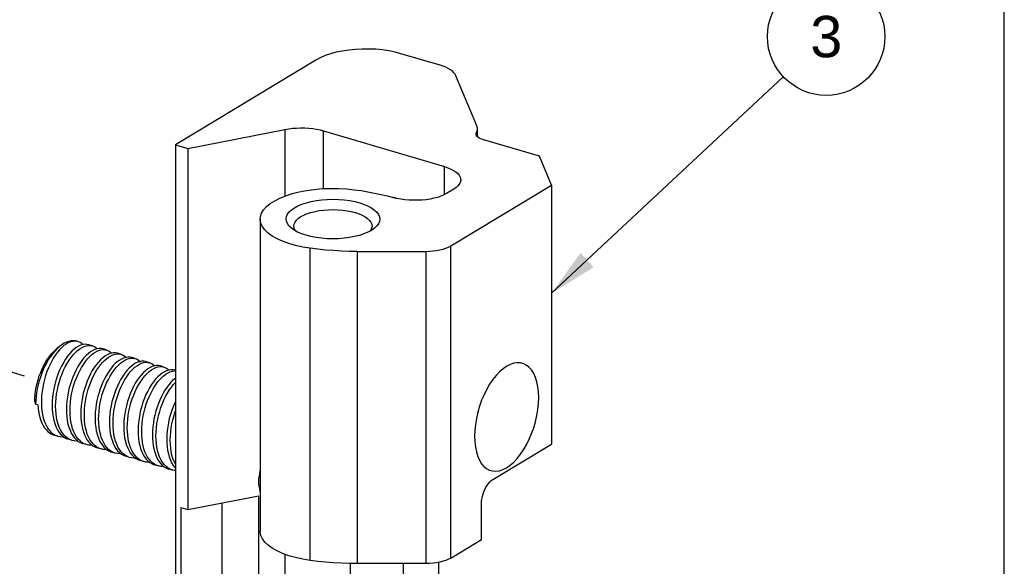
# Model space of a CAD drawing. Header units: inches. Extents: x 0 to 13.8, y 0 to 10.6.
# Tile 21 of 22: x 11.2 to 13.8, y 4 to 5.4. Entities that reach past the tile are written whole.
import ezdxf

# ---------------------------------------------------------------- set-up
doc = ezdxf.new("R2010")
doc.units = ezdxf.units.IN
doc.header["$LTSCALE"] = 0.75625
doc.header["$MEASUREMENT"] = 0
doc.linetypes.add('DASHED', pattern=[0.2, 0.1, -0.1])
doc.layers.get('0').update_dxf_attribs({"linetype": 'CONTINUOUS'})
doc.styles.get("Standard").update_dxf_attribs({"font": 'arial.ttf'})
doc.dimstyles.get("Standard").update_dxf_attribs({"dimtxt": 0.10625, "dimasz": 0.125, "dimexe": 0.09, "dimexo": 0.07, "dimgap": 0.09, "dimtad": 0, "dimtih": 1, "dimtoh": 1, "dimdec": 3, "dimzin": 4, "dimdsep": 46, "dimtxsty": 'Standard', "dimblk": '_FILLED', "dimblk1": '_FILLED', "dimblk2": '_FILLED', "dimcen": 0.09, "dimadec": 3, "dimazin": 1, "dimtp": 0.001, "dimtm": 0.001, "dimtfac": 1, "dimtdec": 3, "dimtofl": 0, "dimtmove": 0, "dimatfit": 3, "dimldrblk": '_FILLED', "dimfxl": 0, "dimtolj": 1, "dimtzin": 4, "dimarcsym": 0})

# ---------------------------------------------------------------- blocks, each defined once
blk = doc.blocks.new('_FILLED')
at = {"color": 0, "linetype": 'ByBlock'}
blk.add_solid([(0, 0), (-1, 0.2), (-1, -0.2)], dxfattribs=at)
blk = doc.blocks.new('BALLOON_BL2', base_point=(13.2919, 5.3574))
at = {"color": 2, "linetype": 'Continuous'}
blk.add_circle((13.2919, 5.3574), 0.1511, dxfattribs=at)
at = {"color": 2, "linetype": 'Continuous', "insert": (13.2096, 5.4106), "char_height": 0.10625, "width": 0.164707, "attachment_point": 1, "line_spacing_factor": 0.9}
blk.add_mtext(' 3 ', dxfattribs=at)

msp = doc.modelspace()

# ---------------------------------------------------------------- linework, layer by layer
at = {"color": 7, "linetype": 'Continuous'}
for p, q in [((13.75, 0), (13.75, 10.625)), ((11.9796, 5.2972), (11.6183, 5.0791)), ((12.2987, 5.2838), (12.1983, 5.3135)), ((12.3937, 5.1275), (12.3398, 5.2565)), ((11.6502, 5.0697), (11.8999, 5.1187)), ((11.8999, 5.1187), (11.8999, 4.9474)), ((12.3952, 5.0996), (12.3952, 5.1202)), ((11.9993, 5.115), (12.3102, 5.023)), ((11.9993, 4.9664), (11.9993, 5.115)), ((12.3925, 5.1028), (12.3925, 5.1104)), ((12.5547, 5.0497), (12.408, 5.0931)), ((11.6183, 5.0791), (11.6502, 5.0697)), ((11.6183, 5.0791), (11.6183, 2.2243)), ((11.6502, 5.0697), (11.6502, 4.1407)), ((12.5856, 4.9755), (12.5547, 5.0497)), ((12.3102, 4.9511), (12.3102, 5.023)), ((12.3343, 4.9653), (12.3153, 4.9539)), ((12.3267, 4.8193), (12.5856, 4.9755)), ((12.5856, 4.9755), (12.5856, 4.3094)), ((12.1882, 4.9412), (12.1788, 4.9437)), ((12.1789, 4.9437), (12.1882, 4.9409)), ((11.8363, 4.8881), (11.8363, 4.0851)), ((11.965, 4.01), (11.965, 4.813)), ((12.3267, 4.0163), (12.3267, 4.8193)), ((12.0858, 4.8049), (12.2621, 4.805)), ((12.0858, 4.8049), (12.0858, 4.0019)), ((12.2621, 4.805), (12.2621, 4.002)), ((11.3127, 4.5543), (11.3202, 4.5604)), ((11.3202, 4.5604), (11.3143, 4.5552)), ((11.3676, 4.573), (11.3638, 4.5738)), ((11.4045, 4.5621), (11.3953, 4.5648)), ((11.4414, 4.5512), (11.4321, 4.5539)), ((11.4782, 4.5403), (11.469, 4.543)), ((11.5151, 4.5294), (11.5058, 4.5321)), ((11.552, 4.5185), (11.5427, 4.5212)), ((11.5888, 4.5075), (11.5796, 4.5103)), ((11.6183, 4.4988), (11.6164, 4.4994)), ((11.2563, 4.4178), (11.2587, 4.4119)), ((11.2643, 4.4103), (11.2587, 4.4119)), ((11.3157, 4.3297), (11.3065, 4.3325)), ((11.3228, 4.3457), (11.3195, 4.3529)), ((11.3526, 4.3188), (11.3433, 4.3216)), ((11.3894, 4.3079), (11.3802, 4.3107)), ((11.3894, 4.3079), (11.3833, 4.3103)), ((12.4342, 4.218), (12.5856, 4.3094)), ((11.4214, 4.2988), (11.4161, 4.3017)), ((11.4263, 4.297), (11.417, 4.2997)), ((11.4263, 4.297), (11.4214, 4.2988)), ((11.4632, 4.2861), (11.4539, 4.2888)), ((11.4631, 4.2861), (11.4569, 4.2885)), ((11.5, 4.2752), (11.4908, 4.2779)), ((11.5, 4.2752), (11.494, 4.2775)), ((11.5369, 4.2643), (11.5276, 4.267)), ((11.5696, 4.2548), (11.5644, 4.2575)), ((11.5737, 4.2534), (11.5645, 4.2561)), ((11.5737, 4.2534), (11.5696, 4.2548)), ((11.6106, 4.2425), (11.6014, 4.2452)), ((11.8329, 4.204), (11.8329, 4.2225)), ((11.6502, 4.1407), (11.8329, 4.1766)), ((11.7384, 3.1806), (11.7384, 4.158)), ((11.8329, 3.1796), (11.8329, 4.1766)), ((12.4055, 4.0638), (12.4055, 4.1554)), ((11.6325, 4.146), (11.6502, 4.1407)), ((11.6325, 4.146), (11.6325, 3.149)), ((12.3267, 4.0163), (12.4055, 4.0638)), ((11.8999, 4.0259), (11.8999, 3.2809)), ((12.0684, 3.0532), (12.0684, 4.0021)), ((12.2621, 4.002), (12.0858, 4.0019)), ((12.2049, 3.214), (12.2049, 4.002)), ((12.295, 4.0051), (12.295, 3.6083))]:
    msp.add_line(p, q, dxfattribs=at)
at = {"color": 7, "linetype": 'DASHED'}
msp.add_line((10.5579, 4.6833), (11.2649, 4.4741), dxfattribs=at)
at = {"color": 7, "linetype": 'Continuous'}
for points in [[(12.1983, 5.3135), (12.1831, 5.3175), (12.1673, 5.3207), (12.1506, 5.3231), (12.1334, 5.3247), (12.116, 5.3254), (12.0984, 5.3254), (12.081, 5.3245), (12.0639, 5.3228), (12.0474, 5.3203), (12.0316, 5.3171), (12.0168, 5.3131), (12.003, 5.3084), (11.9907, 5.3031), (11.9796, 5.2972)], [(12.3398, 5.2565), (12.3376, 5.2606), (12.3346, 5.2645), (12.3306, 5.2683), (12.3257, 5.2719), (12.32, 5.2753), (12.3136, 5.2784), (12.3065, 5.2813), (12.2987, 5.2838)], [(11.8999, 5.1187), (11.9096, 5.1203), (11.9196, 5.1215), (11.9299, 5.1223), (11.9403, 5.1226), (11.9508, 5.1224), (11.9611, 5.1218), (11.9713, 5.1207), (11.9811, 5.1192), (11.9904, 5.1173), (11.9993, 5.115)], [(12.3925, 5.1104), (12.3938, 5.1132), (12.3947, 5.1161), (12.3951, 5.1189), (12.3952, 5.1202)], [(12.3952, 5.1202), (12.3951, 5.1218), (12.3946, 5.1247), (12.3937, 5.1275)], [(12.3914, 5.1066), (12.3916, 5.1079), (12.3925, 5.1104)], [(12.408, 5.0931), (12.4035, 5.0947), (12.3996, 5.0965), (12.3964, 5.0985), (12.3939, 5.1007), (12.3923, 5.1031), (12.3915, 5.1055), (12.3914, 5.1066)], [(12.3102, 5.023), (12.3189, 5.0201), (12.3267, 5.0168), (12.3336, 5.0132), (12.3395, 5.0093), (12.3443, 5.0051), (12.348, 5.0008), (12.3505, 4.9962), (12.3518, 4.9916), (12.352, 4.9891)], [(12.352, 4.9891), (12.3519, 4.987), (12.3507, 4.9824), (12.3483, 4.9778), (12.3448, 4.9734), (12.3401, 4.9693), (12.3343, 4.9653)], [(11.8363, 4.8881), (11.8369, 4.8948), (11.8398, 4.9035), (11.845, 4.912), (11.8524, 4.9202), (11.862, 4.9281), (11.8735, 4.9354), (11.8869, 4.9422), (11.902, 4.9482), (11.9186, 4.9536), (11.9365, 4.9581), (11.9554, 4.9617), (11.9752, 4.9645), (11.9957, 4.9663), (12.0164, 4.9671), (12.0373, 4.9669), (12.0578, 4.9658), (12.0782, 4.9636)], [(12.0782, 4.9636), (12.0958, 4.9612), (12.1132, 4.9583), (12.1302, 4.9551), (12.1468, 4.9516), (12.163, 4.9478), (12.1788, 4.9437)], [(11.9167, 4.8644), (11.9103, 4.8704), (11.9061, 4.8763), (11.9036, 4.8823), (11.9028, 4.8884), (11.9037, 4.8945), (11.9064, 4.9005), (11.9108, 4.9064), (11.9168, 4.912), (11.9243, 4.9172), (11.9333, 4.922), (11.9436, 4.9263), (11.955, 4.9301), (11.9675, 4.9332), (11.9807, 4.9357), (11.9946, 4.9376), (12.0089, 4.9387), (12.0235, 4.939), (12.0382, 4.9386), (12.0526, 4.9375), (12.0666, 4.9356), (12.0798, 4.9331), (12.0924, 4.9298)], [(12.3153, 4.9539), (12.3085, 4.9502), (12.3008, 4.9469), (12.2923, 4.944), (12.283, 4.9415), (12.2731, 4.9395), (12.2628, 4.9379), (12.2521, 4.9368), (12.2412, 4.9363), (12.2302, 4.9363), (12.2192, 4.9367), (12.2085, 4.9378), (12.1981, 4.9393), (12.1882, 4.9412)], [(12.0924, 4.9298), (12.1039, 4.9259), (12.114, 4.9216), (12.1229, 4.9167), (12.1304, 4.9114), (12.1362, 4.9058), (12.1405, 4.8999), (12.143, 4.8939), (12.1438, 4.8878), (12.1428, 4.8817), (12.1401, 4.8757), (12.1357, 4.8698), (12.1299, 4.8644)], [(11.965, 4.813), (11.9455, 4.8162), (11.9271, 4.8203), (11.9099, 4.8253), (11.894, 4.831), (11.8798, 4.8374), (11.8673, 4.8445), (11.8568, 4.8521), (11.8484, 4.8601), (11.8421, 4.8685), (11.8381, 4.8772), (11.8363, 4.886), (11.8363, 4.8881)], [(11.9228, 4.87), (11.9236, 4.8754), (11.9258, 4.8804), (11.9295, 4.8853), (11.9346, 4.89), (11.9409, 4.8943), (11.9485, 4.8983), (11.9571, 4.902), (11.9667, 4.9051), (11.9772, 4.9077), (11.9883, 4.9098), (11.9999, 4.9113), (12.0118, 4.9122), (12.0239, 4.9124), (12.036, 4.9121), (12.048, 4.9111), (12.0595, 4.9096), (12.0706, 4.9074), (12.0809, 4.9048)], [(12.0809, 4.9048), (12.0904, 4.9016), (12.0989, 4.8979), (12.1064, 4.8939), (12.1126, 4.8895), (12.1175, 4.8848), (12.121, 4.8799), (12.1231, 4.8748), (12.1238, 4.87)], [(11.9541, 4.8464), (11.9427, 4.8502), (11.9325, 4.8546), (11.9236, 4.8595), (11.9167, 4.8644)], [(11.9275, 4.8573), (11.9255, 4.8601), (11.9234, 4.8651), (11.9228, 4.87)], [(12.1299, 4.8644), (12.1222, 4.859), (12.1132, 4.8542), (12.1029, 4.8499), (12.0915, 4.8461), (12.079, 4.843), (12.0658, 4.8405), (12.0519, 4.8386), (12.0376, 4.8375), (12.023, 4.8372), (12.0084, 4.8376), (11.9939, 4.8387), (11.9799, 4.8406), (11.9667, 4.8431), (11.9541, 4.8464)], [(12.1238, 4.87), (12.1229, 4.8646), (12.1207, 4.8595), (12.119, 4.8573)], [(12.0858, 4.8049), (12.0653, 4.8051), (12.045, 4.8058), (12.0246, 4.8069), (12.0045, 4.8085), (11.9846, 4.8105), (11.965, 4.813)], [(12.2621, 4.805), (12.2716, 4.8053), (12.2809, 4.806), (12.2899, 4.8072), (12.2985, 4.8088), (12.3066, 4.8109), (12.3141, 4.8133), (12.3208, 4.8161), (12.3267, 4.8193)], [(11.3638, 4.5738), (11.3587, 4.5741), (11.3534, 4.5735), (11.348, 4.5721), (11.3425, 4.5697), (11.3369, 4.5665), (11.3313, 4.5625), (11.3258, 4.5577), (11.3203, 4.5521), (11.315, 4.5458), (11.3098, 4.5388), (11.3048, 4.5312), (11.3001, 4.523), (11.2957, 4.5143), (11.2915, 4.5051), (11.2878, 4.4956), (11.2844, 4.4857), (11.2814, 4.4756), (11.2788, 4.4653), (11.2768, 4.4549), (11.2752, 4.4444), (11.2741, 4.4341), (11.2735, 4.4238), (11.2734, 4.4137), (11.2738, 4.4039), (11.2748, 4.3945), (11.2762, 4.3854), (11.2782, 4.3769), (11.2807, 4.3688), (11.2837, 4.3614), (11.2871, 4.3546), (11.291, 4.3485), (11.2952, 4.3431), (11.2999, 4.3385), (11.305, 4.3347)], [(11.365, 4.5738), (11.3611, 4.5747), (11.3556, 4.5752), (11.35, 4.5748), (11.3441, 4.5736), (11.3382, 4.5715), (11.3322, 4.5686), (11.3262, 4.5649), (11.3202, 4.5604)], [(11.3953, 4.5648), (11.3906, 4.5658), (11.3854, 4.5659), (11.38, 4.5651), (11.3744, 4.5635), (11.3688, 4.5609), (11.3631, 4.5574)], [(11.3803, 4.5652), (11.3775, 4.5678), (11.3732, 4.5707), (11.3686, 4.5727), (11.3676, 4.573)], [(11.3724, 4.5547), (11.378, 4.5581), (11.3837, 4.5607), (11.3893, 4.5624), (11.3947, 4.5632), (11.4, 4.563), (11.4045, 4.5621)], [(11.4045, 4.5621), (11.405, 4.5619), (11.4097, 4.56), (11.4141, 4.5571), (11.4172, 4.5543)], [(11.2563, 4.4178), (11.2565, 4.4271), (11.2573, 4.4365), (11.2585, 4.446), (11.2603, 4.4557), (11.2625, 4.4654), (11.2651, 4.475), (11.2682, 4.4845), (11.2717, 4.4938), (11.2756, 4.5028), (11.2798, 4.5115), (11.2844, 4.5197), (11.2892, 4.5275), (11.2943, 4.5347), (11.2997, 4.5413), (11.3051, 4.5473), (11.3107, 4.5526), (11.3127, 4.5543)], [(11.3143, 4.5552), (11.3085, 4.5492), (11.3029, 4.5426), (11.2974, 4.5353), (11.2922, 4.5275), (11.2873, 4.5192), (11.2826, 4.5104), (11.2783, 4.5012), (11.2743, 4.4916), (11.2708, 4.4818), (11.2677, 4.4719), (11.265, 4.4618), (11.2627, 4.4516), (11.261, 4.4415), (11.2597, 4.4314), (11.259, 4.4216), (11.2587, 4.4119)], [(11.3631, 4.5574), (11.3574, 4.5531), (11.3518, 4.548), (11.3463, 4.5421), (11.3409, 4.5354), (11.3357, 4.5281), (11.3308, 4.5202), (11.3261, 4.5117), (11.3217, 4.5027), (11.3176, 4.4931), (11.3138, 4.4831), (11.3105, 4.4728), (11.3077, 4.4622), (11.3053, 4.4517), (11.3035, 4.4411), (11.3021, 4.4305), (11.3013, 4.4199), (11.301, 4.4094), (11.3012, 4.3992), (11.302, 4.3893), (11.3034, 4.3798), (11.3053, 4.3709), (11.3077, 4.3626), (11.3105, 4.3549), (11.3139, 4.3478), (11.3178, 4.3414), (11.3221, 4.3358), (11.3268, 4.331), (11.3319, 4.327), (11.3373, 4.3239), (11.3433, 4.3216)], [(11.3195, 4.3529), (11.3166, 4.3607), (11.3143, 4.369), (11.3125, 4.3779), (11.3112, 4.3872), (11.3104, 4.3969), (11.3102, 4.407), (11.3105, 4.4174), (11.3114, 4.4278), (11.3127, 4.4384), (11.3146, 4.449), (11.3169, 4.4595), (11.3197, 4.4699), (11.323, 4.4801), (11.3266, 4.4899), (11.3306, 4.4994), (11.335, 4.5084), (11.3397, 4.5169), (11.3447, 4.525), (11.35, 4.5324), (11.3554, 4.5392), (11.361, 4.5452), (11.3667, 4.5504), (11.3724, 4.5547)], [(11.4, 4.5465), (11.3943, 4.5422), (11.3887, 4.537), (11.383, 4.531), (11.3776, 4.5243), (11.3723, 4.5168), (11.3673, 4.5087), (11.3626, 4.5002), (11.3583, 4.4912), (11.3542, 4.4817), (11.3506, 4.4719), (11.3474, 4.4618), (11.3445, 4.4514), (11.3422, 4.4408), (11.3403, 4.4302), (11.339, 4.4197), (11.3381, 4.4092), (11.3378, 4.3988), (11.3381, 4.3887), (11.3388, 4.379), (11.3401, 4.3697), (11.3419, 4.3609), (11.3442, 4.3525), (11.3471, 4.3447), (11.3505, 4.3375), (11.3543, 4.331), (11.3586, 4.3252), (11.3634, 4.3203), (11.3685, 4.3163), (11.3739, 4.3131), (11.3796, 4.3108), (11.3802, 4.3107)], [(11.3833, 4.3103), (11.3779, 4.3134), (11.3728, 4.3174), (11.3681, 4.3222), (11.3639, 4.3278), (11.36, 4.3341), (11.3567, 4.3412), (11.3538, 4.3489), (11.3514, 4.3572), (11.3495, 4.3661), (11.3481, 4.3755), (11.3473, 4.3854), (11.3471, 4.3955), (11.3474, 4.4059), (11.3482, 4.4164), (11.3495, 4.427), (11.3513, 4.4376), (11.3537, 4.4483), (11.3565, 4.4589), (11.3599, 4.4692), (11.3636, 4.4792), (11.3677, 4.4888), (11.3721, 4.4979), (11.3767, 4.5064), (11.3817, 4.5143), (11.3869, 4.5217), (11.3923, 4.5284), (11.3979, 4.5343), (11.4035, 4.5395), (11.4092, 4.5438)], [(11.4368, 4.5356), (11.4312, 4.5313), (11.4255, 4.5261), (11.42, 4.5202), (11.4145, 4.5135), (11.4093, 4.5061), (11.4044, 4.4982), (11.3997, 4.4897), (11.3953, 4.4807), (11.3912, 4.4711), (11.3875, 4.461), (11.3842, 4.4507), (11.3813, 4.4401), (11.379, 4.4294), (11.3771, 4.4188), (11.3758, 4.4082), (11.375, 4.3978), (11.3747, 4.3874), (11.3749, 4.3772), (11.3758, 4.3673), (11.3771, 4.3579), (11.379, 4.349), (11.3814, 4.3407), (11.3843, 4.333), (11.3877, 4.326), (11.3915, 4.3196), (11.3958, 4.314), (11.4005, 4.3092), (11.4055, 4.3052), (11.4109, 4.3021), (11.417, 4.2997)], [(11.3941, 4.4502), (11.3971, 4.4593), (11.4004, 4.4682), (11.404, 4.4768), (11.4079, 4.485), (11.4121, 4.4928), (11.4165, 4.5002), (11.4212, 4.5072), (11.426, 4.5136), (11.4309, 4.5194), (11.4359, 4.5245), (11.441, 4.529), (11.4461, 4.5329)], [(11.4321, 4.5539), (11.4276, 4.5548), (11.4223, 4.555), (11.4169, 4.5542), (11.4113, 4.5525), (11.4056, 4.5499), (11.4, 4.5465)], [(11.4092, 4.5438), (11.4149, 4.5472), (11.4205, 4.5498), (11.426, 4.5515), (11.4314, 4.5523), (11.4366, 4.5521), (11.4414, 4.5512)], [(11.469, 4.543), (11.4642, 4.544), (11.4591, 4.5441), (11.4537, 4.5433), (11.4481, 4.5416), (11.4425, 4.539), (11.4368, 4.5356)], [(11.4414, 4.5512), (11.4463, 4.5492), (11.4507, 4.5464), (11.454, 4.5434)], [(11.4461, 4.5329), (11.4518, 4.5363), (11.4574, 4.5389), (11.463, 4.5406), (11.4685, 4.5414), (11.4738, 4.5412), (11.4782, 4.5403)], [(11.5059, 4.5321), (11.5014, 4.533), (11.4961, 4.5332), (11.4906, 4.5324), (11.485, 4.5307), (11.4794, 4.5281), (11.4737, 4.5247)], [(11.4782, 4.5403), (11.4788, 4.5401), (11.4835, 4.5381), (11.4878, 4.5353), (11.4909, 4.5325)], [(11.4569, 4.2885), (11.4515, 4.2917), (11.4465, 4.2957), (11.4418, 4.3005), (11.4375, 4.3061), (11.4337, 4.3124), (11.4303, 4.3195), (11.4274, 4.3273), (11.4251, 4.3356), (11.4232, 4.3444), (11.4219, 4.3538), (11.4211, 4.3636), (11.4208, 4.3737), (11.4211, 4.384), (11.4219, 4.3944), (11.4232, 4.4049), (11.425, 4.4156), (11.4274, 4.4262), (11.4302, 4.4368), (11.4335, 4.4471), (11.4372, 4.4572), (11.4413, 4.4668), (11.4457, 4.4758), (11.4503, 4.4843), (11.4553, 4.4923), (11.4606, 4.4998), (11.466, 4.5065), (11.4716, 4.5125), (11.4773, 4.5176), (11.4829, 4.5219)], [(11.4737, 4.5247), (11.4686, 4.5209), (11.4636, 4.5164), (11.4585, 4.5112), (11.4536, 4.5054), (11.4488, 4.499), (11.4441, 4.492), (11.4397, 4.4846), (11.4355, 4.4768), (11.4316, 4.4686), (11.428, 4.46), (11.4247, 4.4511), (11.4217, 4.442)], [(11.5106, 4.5138), (11.5049, 4.5095), (11.4992, 4.5043), (11.4936, 4.4983), (11.4882, 4.4916), (11.4829, 4.4842), (11.4779, 4.4761), (11.4733, 4.4676), (11.4689, 4.4586), (11.4648, 4.449), (11.4611, 4.439), (11.4578, 4.4286), (11.455, 4.418), (11.4526, 4.4074), (11.4508, 4.3967), (11.4495, 4.3862), (11.4487, 4.3758), (11.4484, 4.3655), (11.4487, 4.3554), (11.4495, 4.3456), (11.4508, 4.3363), (11.4527, 4.3274), (11.4551, 4.3191), (11.4579, 4.3114), (11.4613, 4.3043), (11.4651, 4.2979), (11.4694, 4.2923), (11.4741, 4.2875), (11.4791, 4.2835), (11.4845, 4.2804), (11.4908, 4.2779)], [(11.494, 4.2775), (11.4886, 4.2806), (11.4835, 4.2846), (11.4787, 4.2895), (11.4744, 4.2952), (11.4705, 4.3017), (11.4671, 4.3089), (11.4642, 4.3167), (11.4618, 4.325), (11.46, 4.3339), (11.4587, 4.3434), (11.4579, 4.3534), (11.4577, 4.3636), (11.458, 4.3741), (11.4589, 4.3846), (11.4602, 4.3952), (11.4621, 4.4058), (11.4645, 4.4163), (11.4673, 4.4267), (11.4706, 4.4369), (11.4743, 4.4468), (11.4783, 4.4563), (11.4827, 4.4653), (11.4874, 4.4738), (11.4924, 4.4818), (11.4977, 4.4891), (11.503, 4.4958), (11.5086, 4.5017), (11.5142, 4.5068), (11.5198, 4.511)], [(11.4829, 4.5219), (11.4883, 4.5252), (11.4936, 4.5277), (11.4989, 4.5295), (11.504, 4.5304), (11.509, 4.5304), (11.5138, 4.5297), (11.5151, 4.5294)], [(11.5427, 4.5212), (11.5414, 4.5216), (11.5366, 4.5223), (11.5316, 4.5222), (11.5265, 4.5213), (11.5212, 4.5196), (11.5159, 4.5171), (11.5106, 4.5138)], [(11.5151, 4.5294), (11.5183, 4.5282), (11.5226, 4.5259), (11.5266, 4.5227), (11.5278, 4.5215)], [(11.5198, 4.511), (11.5255, 4.5145), (11.5311, 4.5171), (11.5367, 4.5188), (11.5422, 4.5196), (11.5475, 4.5194), (11.552, 4.5185)], [(11.5796, 4.5103), (11.5751, 4.5112), (11.5698, 4.5114), (11.5644, 4.5106), (11.5588, 4.5089), (11.5531, 4.5063), (11.5474, 4.5029)], [(11.552, 4.5185), (11.5525, 4.5183), (11.5572, 4.5163), (11.5615, 4.5135), (11.5646, 4.5106)], [(11.5567, 4.5001), (11.5623, 4.5036), (11.5679, 4.5061), (11.5734, 4.5078), (11.5788, 4.5086), (11.5841, 4.5085), (11.5888, 4.5075)], [(11.5888, 4.5075), (11.5938, 4.5055), (11.5982, 4.5027), (11.6015, 4.4997)], [(12.5525, 4.4288), (12.5519, 4.4432), (12.5504, 4.4566), (12.5478, 4.4691), (12.5443, 4.4804), (12.5398, 4.4905), (12.5345, 4.4992), (12.5284, 4.5063), (12.5216, 4.5118), (12.5141, 4.5157), (12.506, 4.518), (12.4974, 4.5184), (12.4886, 4.5172), (12.4794, 4.5141), (12.4702, 4.5094), (12.461, 4.5031), (12.4519, 4.4952), (12.443, 4.4858), (12.4344, 4.4751), (12.4264, 4.4632), (12.4188, 4.4502), (12.4119, 4.4364), (12.4058, 4.4219), (12.4004, 4.4067), (12.3958, 4.3911), (12.3923, 4.3754), (12.3897, 4.3597), (12.3881, 4.3444), (12.3876, 4.3293)], [(11.5474, 4.5029), (11.5418, 4.4986), (11.5362, 4.4935), (11.5307, 4.4876), (11.5253, 4.481), (11.5201, 4.4736), (11.5151, 4.4656), (11.5104, 4.4571), (11.506, 4.4481), (11.5019, 4.4386), (11.4982, 4.4287), (11.4949, 4.4185), (11.4921, 4.4081), (11.4897, 4.3976), (11.4878, 4.3871), (11.4865, 4.3765), (11.4856, 4.3659), (11.4853, 4.3554), (11.4855, 4.3452), (11.4863, 4.3352), (11.4876, 4.3257), (11.4895, 4.3168), (11.4918, 4.3085), (11.4947, 4.3007), (11.4981, 4.2935), (11.502, 4.287), (11.5063, 4.2813), (11.5111, 4.2764), (11.5162, 4.2724), (11.5217, 4.2693), (11.5276, 4.267)], [(11.5305, 4.2668), (11.5251, 4.2699), (11.5201, 4.2739), (11.5154, 4.2788), (11.5111, 4.2844), (11.5073, 4.2909), (11.5039, 4.298), (11.501, 4.3058), (11.4987, 4.3141), (11.4969, 4.323), (11.4955, 4.3323), (11.4948, 4.342), (11.4945, 4.352), (11.4948, 4.3623), (11.4956, 4.3727), (11.4969, 4.3833), (11.4988, 4.3939), (11.5011, 4.4045), (11.5039, 4.415), (11.5072, 4.4253), (11.5109, 4.4353), (11.5149, 4.4448), (11.5193, 4.4538), (11.524, 4.4623), (11.529, 4.4704), (11.5343, 4.4779), (11.5397, 4.4847), (11.5453, 4.4907), (11.551, 4.4958), (11.5567, 4.5001)], [(11.5843, 4.492), (11.5786, 4.4876), (11.573, 4.4825), (11.5673, 4.4765), (11.5619, 4.4697), (11.5566, 4.4622), (11.5516, 4.4542), (11.5469, 4.4456), (11.5425, 4.4366), (11.5385, 4.4271), (11.5348, 4.4172), (11.5316, 4.4069), (11.5287, 4.3963), (11.5264, 4.3857), (11.5246, 4.3751), (11.5232, 4.3646), (11.5224, 4.3541), (11.5221, 4.3439), (11.5224, 4.3338), (11.5232, 4.3241), (11.5245, 4.3148), (11.5263, 4.3059), (11.5287, 4.2976), (11.5315, 4.2898), (11.5349, 4.2827), (11.5388, 4.2763), (11.5431, 4.2706), (11.5477, 4.2658), (11.5528, 4.2618), (11.5581, 4.2586), (11.5638, 4.2563), (11.5645, 4.2561)], [(11.5734, 4.4699), (11.5767, 4.4738), (11.58, 4.4775), (11.5833, 4.4808), (11.5867, 4.4839), (11.5901, 4.4867), (11.5935, 4.4892)], [(11.6164, 4.4994), (11.6117, 4.5003), (11.6065, 4.5005), (11.6011, 4.4997), (11.5955, 4.498), (11.5899, 4.4954), (11.5843, 4.492)], [(11.5935, 4.4892), (11.5992, 4.4927), (11.6048, 4.4953), (11.6104, 4.497), (11.6159, 4.4977), (11.6183, 4.4977)], [(11.5644, 4.2575), (11.5594, 4.261), (11.5547, 4.2652), (11.5504, 4.2702), (11.5464, 4.276), (11.5429, 4.2824), (11.5399, 4.2893), (11.5373, 4.2968), (11.5352, 4.3049), (11.5335, 4.3135), (11.5323, 4.3227), (11.5316, 4.3322), (11.5314, 4.342), (11.5317, 4.3519), (11.5325, 4.362), (11.5338, 4.3721), (11.5355, 4.3821), (11.5376, 4.3922), (11.5402, 4.4022), (11.5433, 4.4121), (11.5467, 4.4217), (11.5505, 4.4309), (11.5546, 4.4397), (11.5589, 4.4481), (11.5635, 4.4559), (11.5684, 4.4632), (11.5734, 4.4699)], [(11.601, 4.4617), (11.596, 4.455), (11.5911, 4.4477), (11.5865, 4.4399), (11.5822, 4.4315), (11.5781, 4.4227), (11.5743, 4.4135), (11.5709, 4.4039), (11.5679, 4.394), (11.5653, 4.384), (11.5631, 4.374), (11.5614, 4.3639), (11.5601, 4.3538), (11.5593, 4.3438), (11.559, 4.3338), (11.5592, 4.324), (11.5599, 4.3145), (11.5611, 4.3054), (11.5628, 4.2967), (11.5649, 4.2887), (11.5675, 4.2812), (11.5706, 4.2742), (11.574, 4.2678), (11.578, 4.2621), (11.5823, 4.257), (11.587, 4.2528), (11.592, 4.2493), (11.5973, 4.2467), (11.6014, 4.2452)], [(11.6042, 4.245), (11.5989, 4.2481), (11.5938, 4.2521), (11.5891, 4.257), (11.5848, 4.2628), (11.5809, 4.2693), (11.5775, 4.2765), (11.5747, 4.2843), (11.5723, 4.2926), (11.5705, 4.3014), (11.5692, 4.3107), (11.5685, 4.3204), (11.5682, 4.3305), (11.5685, 4.3408), (11.5694, 4.3513), (11.5707, 4.3619), (11.5726, 4.3725), (11.5749, 4.383), (11.5777, 4.3935), (11.581, 4.4037), (11.5846, 4.4135), (11.5887, 4.423), (11.593, 4.432), (11.5977, 4.4405), (11.6027, 4.4486), (11.608, 4.4561), (11.6135, 4.4628), (11.6183, 4.468)], [(11.6183, 4.479), (11.6177, 4.4786), (11.6143, 4.4758), (11.6109, 4.4727), (11.6076, 4.4693), (11.6043, 4.4657), (11.601, 4.4617)], [(11.4161, 4.3017), (11.411, 4.3053), (11.4063, 4.3098), (11.402, 4.3151), (11.398, 4.3212), (11.3946, 4.3279), (11.3916, 4.3352), (11.3891, 4.3431), (11.3871, 4.3514), (11.3856, 4.3602), (11.3845, 4.3695), (11.384, 4.3792), (11.384, 4.3892), (11.3845, 4.3993), (11.3855, 4.4095), (11.3869, 4.4198), (11.3889, 4.43), (11.3913, 4.4402), (11.3941, 4.4502)], [(11.4217, 4.442), (11.4189, 4.432), (11.4165, 4.4218), (11.4146, 4.4116), (11.4131, 4.4013), (11.4121, 4.3911), (11.4116, 4.381), (11.4116, 4.371), (11.4121, 4.3613), (11.4132, 4.3521), (11.4147, 4.3432), (11.4167, 4.3349), (11.4192, 4.3271), (11.4222, 4.3197), (11.4257, 4.313), (11.4296, 4.307), (11.4339, 4.3017), (11.4386, 4.2972), (11.4437, 4.2935), (11.449, 4.2907), (11.4539, 4.2888)], [(11.2643, 4.4103), (11.265, 4.4015), (11.2661, 4.3931), (11.2677, 4.385), (11.2696, 4.3773), (11.272, 4.3701), (11.2748, 4.3633), (11.2779, 4.3571), (11.2815, 4.3515), (11.2854, 4.3465), (11.2897, 4.3421), (11.2942, 4.3385), (11.299, 4.3355), (11.304, 4.3333), (11.3064, 4.3325)], [(11.6183, 4.419), (11.6163, 4.4148), (11.6123, 4.4053), (11.6086, 4.3955), (11.6054, 4.3853), (11.6025, 4.3749), (11.6002, 4.3643), (11.5983, 4.3537), (11.597, 4.3431), (11.5962, 4.3327), (11.5959, 4.3223), (11.5961, 4.3123), (11.5969, 4.3026), (11.5981, 4.2933), (11.6, 4.2844), (11.6023, 4.2761), (11.6052, 4.2683), (11.6085, 4.2611), (11.6124, 4.2546), (11.6167, 4.2489), (11.6183, 4.2472)], [(12.3876, 4.3293), (12.3881, 4.3149), (12.3896, 4.3015), (12.3922, 4.289), (12.3957, 4.2776), (12.4002, 4.2676), (12.4055, 4.2589), (12.4116, 4.2518), (12.4185, 4.2462), (12.426, 4.2423), (12.434, 4.2401), (12.4426, 4.2396), (12.4515, 4.2409), (12.4606, 4.2439), (12.4698, 4.2486), (12.4791, 4.255), (12.4882, 4.2629), (12.497, 4.2723), (12.5056, 4.283), (12.5137, 4.2949), (12.5212, 4.3078), (12.5281, 4.3216), (12.5343, 4.3362), (12.5397, 4.3514), (12.5442, 4.3669), (12.5478, 4.3827), (12.5504, 4.3984), (12.5519, 4.4137), (12.5525, 4.4288)], [(11.6183, 4.2574), (11.6181, 4.2577), (11.6147, 4.2648), (11.6118, 4.2725), (11.6094, 4.2808), (11.6075, 4.2896), (11.6062, 4.2991), (11.6054, 4.309), (11.6051, 4.3192), (11.6054, 4.3297), (11.6062, 4.3402), (11.6075, 4.3507), (11.6094, 4.3614), (11.6118, 4.3721), (11.6146, 4.3826), (11.6179, 4.393), (11.6183, 4.394)], [(11.305, 4.3347), (11.3103, 4.3317), (11.3157, 4.3297)], [(11.3462, 4.3213), (11.3409, 4.3244), (11.3358, 4.3285), (11.331, 4.3334), (11.3267, 4.3392), (11.3228, 4.3457)], [(11.3157, 4.3297), (11.3219, 4.3284), (11.3281, 4.3281), (11.3303, 4.3282)], [(11.3526, 4.3188), (11.3519, 4.319), (11.3462, 4.3213)], [(11.3671, 4.3174), (11.3643, 4.3172), (11.358, 4.3176), (11.3526, 4.3188)], [(11.404, 4.3064), (11.4014, 4.3062), (11.3951, 4.3067), (11.3894, 4.3079)], [(11.4409, 4.2955), (11.4389, 4.2953), (11.4328, 4.2957), (11.4269, 4.2968), (11.4263, 4.297)], [(11.4777, 4.2846), (11.4749, 4.2844), (11.4686, 4.2849), (11.4631, 4.2861)], [(11.5146, 4.2737), (11.5119, 4.2735), (11.5057, 4.2739), (11.5, 4.2752)], [(11.5369, 4.2643), (11.5362, 4.2645), (11.5305, 4.2668)], [(11.5514, 4.2628), (11.5486, 4.2626), (11.5423, 4.2631), (11.5369, 4.2643)], [(11.5883, 4.2519), (11.5869, 4.2517), (11.5809, 4.2519), (11.5752, 4.253), (11.5737, 4.2534)], [(11.6106, 4.2425), (11.6099, 4.2427), (11.6042, 4.245)], [(11.6183, 4.2411), (11.616, 4.2413), (11.6106, 4.2425)], [(12.4055, 4.1554), (12.4058, 4.1615), (12.4065, 4.1677), (12.4077, 4.1741), (12.4094, 4.1804), (12.4114, 4.1865), (12.4139, 4.1925), (12.4167, 4.1981), (12.4198, 4.2032), (12.4232, 4.2079), (12.4267, 4.2119), (12.4304, 4.2153), (12.4342, 4.218)], [(11.965, 4.01), (11.9455, 4.0132), (11.9271, 4.0173), (11.9099, 4.0223), (11.894, 4.028), (11.8798, 4.0344), (11.8673, 4.0415), (11.8568, 4.0491), (11.8484, 4.0571), (11.8421, 4.0655), (11.8381, 4.0742), (11.8363, 4.083), (11.8363, 4.0851)], [(12.0858, 4.0019), (12.0653, 4.0021), (12.045, 4.0028), (12.0246, 4.0039), (12.0045, 4.0055), (11.9846, 4.0075), (11.965, 4.01)], [(12.3267, 4.0163), (12.3208, 4.0131), (12.3141, 4.0103), (12.3066, 4.0079), (12.2985, 4.0058), (12.2899, 4.0042), (12.2809, 4.003), (12.2716, 4.0023), (12.2621, 4.002)]]:
    msp.add_lwpolyline(points, dxfattribs=at)
for start_param, end_param in [(2.519771, 2.653859), (2.767432, 2.901519)]:
    msp.add_ellipse((12.0213, 4.2502), major_axis=(0.1714, 0.1018), ratio=0.774348, start_param=start_param, end_param=end_param, dxfattribs=at)

# ---------------------------------------------------------------- block references
at = {"color": 2, "linetype": 'Continuous'}
msp.add_blockref('BALLOON_BL2', (13.2919, 5.3574), dxfattribs=at)

# ---------------------------------------------------------------- leaders
msp.add_leader([(12.5856, 4.6972), (13.1815, 5.2542)], dimstyle='Standard', override={"dimtad": 0}, dxfattribs=at)

doc.saveas('drawing.dxf')
